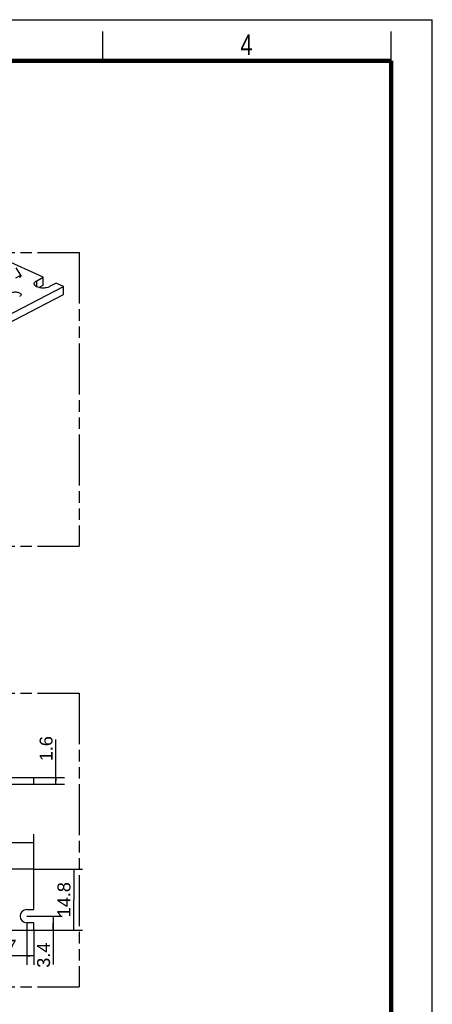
# Model space of a CAD drawing. Header units: millimetres. Extents: x 0 to 210, y 0 to 297.
# Tile 22 of 22: x 140 to 210, y 129 to 297. Entities that reach past the tile are written whole.
import ezdxf
from ezdxf.enums import TextEntityAlignment as Align

# ---------------------------------------------------------------- set-up
doc = ezdxf.new("R2010")
doc.units = ezdxf.units.MM
doc.header["$LTSCALE"] = 19.36
doc.linetypes.add('PHANTOM', pattern=[0.8, 0.45, -0.05, 0.1, -0.05, 0.1, -0.05])
doc.layers.get('0').update_dxf_attribs({"linetype": 'CONTINUOUS'})
doc.layers.add('DEFAULT_3', color=7, linetype='PHANTOM')
doc.layers.add('Z_DIM_2D', color=7, linetype='CONTINUOUS')
doc.styles.add('TEXTSTYLE_2', font='txt', dxfattribs={"width": 0.75})
doc.styles.add('TEXTSTYLE_3', font='helveticaneueltw1g-ltcn.otf')
doc.dimstyles.new('DIMSTYLE_1', dxfattribs={"dimtxt": 2.2, "dimasz": 3.5, "dimexe": 1.5, "dimexo": 0, "dimgap": 0.55, "dimtad": 1, "dimlfac": 1.428571, "dimdsep": 46, "dimtxsty": 'TEXTSTYLE_3', "dimblk": '_FILLED', "dimblk1": '_FILLED', "dimblk2": '_FILLED', "dimcen": 0.09, "dimclrt": 5, "dimadec": 4, "dimazin": 2, "dimtp": 0.1, "dimtm": 0.1, "dimtfac": 1, "dimtofl": 0, "dimtmove": 0, "dimatfit": 3, "dimldrblk": '_FILLED', "dimfxl": 0, "dimtolj": 1, "dimarcsym": 0})
doc.dimstyles.new('DIMSTYLE_2', dxfattribs={"dimtxt": 2.2, "dimasz": 3.5, "dimexe": 1.5, "dimexo": 0, "dimgap": 0.55, "dimtad": 1, "dimlfac": 1.428571, "dimdsep": 46, "dimtxsty": 'TEXTSTYLE_3', "dimblk": '_FILLED', "dimblk1": '_FILLED', "dimblk2": '_FILLED', "dimcen": 0.09, "dimclrt": 5, "dimadec": 4, "dimazin": 2, "dimtp": 0.2, "dimtm": 0.2, "dimtfac": 1, "dimtofl": 0, "dimtmove": 0, "dimatfit": 3, "dimldrblk": '_FILLED', "dimfxl": 0, "dimtolj": 1, "dimarcsym": 0})
doc.dimstyles.new('DIMSTYLE_3', dxfattribs={"dimtxt": 2.2, "dimasz": 3.5, "dimexe": 1.5, "dimexo": 0, "dimgap": 0.55, "dimtad": 1, "dimlfac": 1.428571, "dimdsep": 46, "dimtxsty": 'TEXTSTYLE_3', "dimblk": '_FILLED', "dimblk1": '_FILLED', "dimblk2": '_FILLED', "dimcen": 0.09, "dimclrt": 5, "dimadec": 4, "dimazin": 2, "dimtp": 0.5, "dimtm": 0.5, "dimtfac": 1, "dimtofl": 0, "dimtmove": 0, "dimatfit": 3, "dimldrblk": '_FILLED', "dimfxl": 0, "dimtolj": 1, "dimarcsym": 0})

# ---------------------------------------------------------------- blocks, each defined once
blk = doc.blocks.new('*D2')
at = {"layer": 'Z_DIM_2D', "color": 2, "linetype": 'Continuous', "transparency": 16777216}
for p, q in [((145.99, 167.43), (145.99, 174.49)), ((142.24, 167.99), (147.49, 167.99)), ((145.99, 167.99), (145.99, 167.43)), ((142.24, 166.87), (147.49, 166.87)), ((145.99, 166.87), (145.99, 167.43))]:
    blk.add_line(p, q, dxfattribs=at)
at = {"layer": 'Z_DIM_2D', "color": 5, "linetype": 'Continuous', "transparency": 16777216, "style": 'TEXTSTYLE_3'}
blk.add_text('1.6', height=2.2, rotation=90, dxfattribs=at).set_placement((145.44, 170.79))
blk = doc.blocks.new('_FILLED')
at = {"color": 0, "linetype": 'ByBlock'}
blk.add_solid([(0, 0), (-1, 0.125), (-1, -0.125)], dxfattribs=at)
blk = doc.blocks.new('_NONE')
blk = doc.blocks.new('*D5')
at = {"layer": 'Z_DIM_2D', "color": 2, "linetype": 'Continuous', "transparency": 16777216}
for p, q in [((54.74, 152.4), (54.74, 158.39)), ((142.24, 152.4), (142.24, 158.39)), ((54.74, 156.89), (98.49, 156.89)), ((142.24, 156.89), (98.49, 156.89))]:
    blk.add_line(p, q, dxfattribs=at)
at = {"layer": 'Z_DIM_2D', "color": 5, "linetype": 'Continuous', "transparency": 16777216, "style": 'TEXTSTYLE_3'}
blk.add_text('125', height=2.2, dxfattribs=at).set_placement((98.49, 157.44), align=Align.CENTER)
blk = doc.blocks.new('*D8')
at = {"layer": 'Z_DIM_2D', "color": 2, "linetype": 'Continuous', "transparency": 16777216}
for p, q in [((141.05, 143.3), (141.05, 136.14)), ((142.24, 142.04), (142.24, 136.14)), ((141.64, 137.64), (135.62, 137.64)), ((141.05, 137.64), (141.64, 137.64)), ((142.24, 137.64), (141.64, 137.64))]:
    blk.add_line(p, q, dxfattribs=at)
at = {"layer": 'Z_DIM_2D', "color": 5, "linetype": 'Continuous', "transparency": 16777216, "style": 'TEXTSTYLE_3'}
blk.add_text('1.7', height=2.2, dxfattribs=at).set_placement((139.32, 138.19), align=Align.RIGHT)
blk = doc.blocks.new('*D9')
at = {"layer": 'Z_DIM_2D', "color": 2, "linetype": 'Continuous', "transparency": 16777216}
for p, q in [((141.05, 144.42), (147.06, 144.42)), ((145.56, 144.42), (145.56, 143.23)), ((145.56, 142.04), (145.56, 143.23)), ((145.56, 143.23), (145.56, 136.21)), ((142.24, 142.04), (147.06, 142.04))]:
    blk.add_line(p, q, dxfattribs=at)
at = {"layer": 'Z_DIM_2D', "color": 5, "linetype": 'Continuous', "transparency": 16777216, "style": 'TEXTSTYLE_3'}
blk.add_text('3.4', height=2.2, rotation=90, dxfattribs=at).set_placement((145.01, 139.91), align=Align.RIGHT)
blk = doc.blocks.new('*D10')
at = {"layer": 'Z_DIM_2D', "color": 2, "linetype": 'Continuous', "transparency": 16777216}
for p, q in [((142.24, 152.4), (150.53, 152.4)), ((149.03, 152.4), (149.03, 147.22)), ((149.03, 142.04), (149.03, 147.22)), ((142.24, 142.04), (150.53, 142.04))]:
    blk.add_line(p, q, dxfattribs=at)
at = {"layer": 'Z_DIM_2D', "color": 5, "linetype": 'Continuous', "transparency": 16777216, "style": 'TEXTSTYLE_3'}
blk.add_text('14.8', height=2.2, rotation=90, dxfattribs=at).set_placement((148.48, 147.22), align=Align.CENTER)

msp = doc.modelspace()

# ---------------------------------------------------------------- linework, layer by layer
at = {"color": 2, "linetype": 'Continuous'}
for p, q in [((0, 297), (210, 297)), ((210, 0), (210, 297)), ((154, 290), (154, 295)), ((203, 290), (203, 295))]:
    msp.add_line(p, q, dxfattribs=at)
at = {"color": 7, "linetype": 'Continuous'}
for p, q in [((143.8557, 253.1477), (137.1234, 256.2338)), ((140.0233, 253.5256), (139.2669, 254.7576)), ((139.1865, 253.0904), (140.0233, 253.5256)), ((142.7402, 252.5676), (143.8557, 253.1477)), ((143.8702, 251.8216), (143.8557, 253.1477)), ((65.275, 208.9248), (147.2905, 251.5731)), ((143.0878, 251.4148), (143.8702, 251.8216)), ((146.0539, 252.1399), (144.9385, 251.5599)), ((147.2905, 251.5731), (146.0539, 252.1399)), ((147.305, 250.247), (147.2905, 251.5731)), ((65.2895, 207.5987), (147.305, 250.247)), ((54.7378, 167.991), (142.2378, 167.991)), ((142.2378, 166.871), (142.2378, 167.991)), ((54.7378, 166.871), (142.2378, 166.871)), ((142.2378, 152.395), (54.7378, 152.395)), ((142.2378, 145.535), (142.2378, 152.395)), ((141.0478, 145.535), (142.2378, 145.535)), ((142.2378, 143.295), (141.0478, 143.295)), ((142.2378, 142.035), (142.2378, 143.295)), ((54.7378, 142.035), (142.2378, 142.035))]:
    msp.add_line(p, q, dxfattribs=at)
at = {"color": 9, "linetype": 'Continuous'}
msp.add_line((142.7515, 251.5376), (142.7402, 252.5676), dxfattribs=at)
at = {"color": 7, "linetype": 'Continuous', "const_width": 0.7}
for points in [[(7, 290), (203, 290)], [(203, 7), (203, 290)]]:
    msp.add_lwpolyline(points, dxfattribs=at)
at = {"color": 7, "linetype": 'Continuous'}
for points in [[(139.793, 253.1111), (139.8127, 253.1217), (139.8861, 253.1674)], [(140.0328, 253.3449), (140.0257, 253.3195), (140.0119, 253.2919), (139.9913, 253.2624), (139.9635, 253.2315), (139.9286, 253.1997), (139.8861, 253.1674)], [(140.0233, 253.5256), (140.0297, 253.4917), (140.0342, 253.4593), (140.0367, 253.4284), (140.0373, 253.3991), (140.036, 253.3712), (140.0328, 253.3449)], [(142.3191, 252.0471), (142.3271, 252.125), (142.3836, 252.258), (142.4778, 252.3824), (142.595, 252.4841), (142.7402, 252.5676)], [(144.9385, 251.5599), (144.7929, 251.4919), (144.622, 251.4335), (144.4184, 251.3833), (144.2046, 251.3457), (144.0068, 251.3257), (143.8058, 251.321), (143.5862, 251.3296), (143.3617, 251.3548), (143.1367, 251.4003), (142.924, 251.4634), (142.7373, 251.5437), (142.5786, 251.6392), (142.4526, 251.75), (142.365, 251.8706), (142.3233, 251.9962), (142.3191, 252.0471)]]:
    msp.add_lwpolyline(points, dxfattribs=at)
at = {"color": 2, "linetype": 'Continuous'}
msp.add_lwpolyline([(138.4528, 250.5067), (138.5811, 250.5623), (138.7216, 250.6051), (138.8765, 250.6355), (139.039, 250.6526), (139.205, 250.6552), (139.3684, 250.6443), (139.5224, 250.6199), (139.6649, 250.583), (139.793, 250.534), (139.9025, 250.4749), (139.9884, 250.4072), (140.0495, 250.333), (140.0828, 250.2543), (140.0882, 250.1733), (140.0634, 250.0921), (140.0108, 250.0138), (139.9321, 249.9425), (139.8267, 249.8769)], dxfattribs=at)
at = {"color": 7, "linetype": 'Continuous'}
msp.add_arc((141.0478, 144.415), 1.12, 90, 270, dxfattribs=at)
at = {"layer": 'DEFAULT_3', "color": 7, "linetype": 'PHANTOM'}
for p, q in [((49.9529, 257.3809), (149.9529, 257.3809)), ((149.9529, 257.3809), (149.9529, 207.3809)), ((49.9529, 207.3809), (149.9529, 207.3809)), ((49.9529, 182.3809), (149.9529, 182.3809)), ((149.9529, 182.3809), (149.9529, 132.3809)), ((49.9529, 132.3809), (149.9529, 132.3809))]:
    msp.add_line(p, q, dxfattribs=at)

# ---------------------------------------------------------------- texts
at = {"color": 5, "linetype": 'Continuous', "style": 'TEXTSTYLE_2', "width": 0.785714}
msp.add_text('4', height=3.5, dxfattribs=at).set_placement((177.3831, 290.9911))

# ---------------------------------------------------------------- dimensions: what is measured, and where the dimension line sits
at = {"layer": 'Z_DIM_2D', "color": 2, "linetype": 'Continuous'}
for base, p1, p2, dimstyle, picture, middle in [((145.9886, 167.991), (142.2378, 166.871), (142.2378, 167.991), 'DIMSTYLE_1', '*D2', (145.9886, 172.6899)), ((149.0319, 152.395), (142.2378, 142.035), (142.2378, 152.395), 'DIMSTYLE_2', '*D10', (149.0319, 147.2602)), ((145.5621, 144.415), (142.2378, 142.035), (141.0478, 144.415), 'DIMSTYLE_1', '*D9', (145.5621, 138.0689))]:
    dim = msp.add_linear_dim(base=base, p1=p1, p2=p2, angle=90, dimstyle=dimstyle, override={"dimblk1": 'NONE', "dimblk2": 'NONE', "dimsah": 1}, dxfattribs=at)
    dim.commit()
    dim.dimension.update_dxf_attribs({"geometry": picture, "text_midpoint": middle, "dimtype": 160})
for base, p1, p2, dimstyle, picture, middle in [((142.2378, 156.8941), (54.7378, 152.395), (142.2378, 152.395), 'DIMSTYLE_3', '*D5', (98.533, 156.8941)), ((142.2378, 137.6424), (141.0478, 143.295), (142.2378, 142.035), 'DIMSTYLE_1', '*D8', (137.5142, 137.6424))]:
    dim = msp.add_linear_dim(base=base, p1=p1, p2=p2, dimstyle=dimstyle, override={"dimblk1": 'NONE', "dimblk2": 'NONE', "dimsah": 1}, dxfattribs=at)
    dim.commit()
    dim.dimension.update_dxf_attribs({"geometry": picture, "text_midpoint": middle, "dimtype": 160})

doc.saveas('drawing.dxf')
